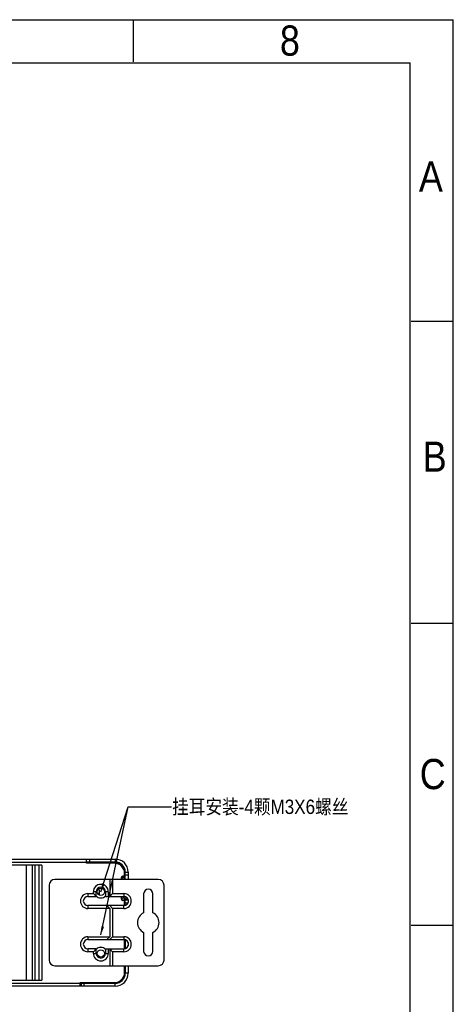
# Model space of a CAD drawing. Header units: millimetres. Extents: x 0 to 891, y -210 to 420.
# Tile 29 of 29: x 740 to 891, y 78 to 420. Entities that reach past the tile are written whole.
import ezdxf

# ---------------------------------------------------------------- set-up
doc = ezdxf.new("R2010")
doc.units = ezdxf.units.MM
doc.header["$LTSCALE"] = 0.01
doc.layers.get('0').update_dxf_attribs({"linetype": 'CONTINUOUS'})
for name, color, linetype in [('02___PRT_ALL_AXES', 7, 'CONTINUOUS'), ('3-尺寸层', 10, 'CONTINUOUS'), ('_2730', 7, 'CONTINUOUS')]:
    doc.layers.add(name, color=color, linetype=linetype)
doc.styles.get("Standard").update_dxf_attribs({"font": 'arial.ttf', "width": 0.85})
doc.dimstyles.new('ISO-25', dxfattribs={"dimtxt": 1.3, "dimasz": 0.8, "dimexe": 0.2, "dimexo": 0.1, "dimgap": 0.2, "dimtad": 1, "dimtoh": 1, "dimdsep": 46, "dimtxsty": 'Standard', "dimcen": 0.3, "dimclrd": 1, "dimclre": 1, "dimclrt": 1, "dimadec": 0, "dimazin": 0, "dimtfac": 1, "dimtmove": 0, "dimatfit": 3, "dimfxl": 1, "dimarcsym": 0})

msp = doc.modelspace()

# ---------------------------------------------------------------- linework, layer by layer
for p, q in [((0, 420), (891, 420)), ((779.625, 420), (779.625, 405.326)), ((891, -210), (891, 420)), ((15, 405), (876, 405)), ((876, -195), (876, 405)), ((891, 315), (876.326, 315)), ((891, 210), (876.326, 210)), ((891, 105), (876.326, 105))]:
    msp.add_line(p, q)
at = {"color": 3, "linetype": 'Continuous'}
for p, q in [((672.334, 128.127), (773.334, 128.127)), ((763.334, 126.927), (682.334, 126.927)), ((763.334, 126.677), (763.334, 128.127)), ((773.084, 126.877), (771.084, 126.877)), ((771.084, 126.877), (771.084, 126.677)), ((773.084, 126.677), (763.334, 126.677)), ((777.834, 123.627), (777.834, 121.027)), ((775.534, 121.677), (775.534, 121.658)), ((775.534, 121.027), (775.534, 121.677)), ((776.584, 122.177), (776.034, 122.177)), ((776.52, 121.177), (776.734, 121.177)), ((776.584, 121.348), (776.584, 123.177)), ((776.734, 121.177), (776.734, 121.027)), ((775.534, 114.177), (775.534, 115.127)), ((775.534, 114.177), (775.534, 114.196)), ((775.634, 113.927), (775.634, 114.378)), ((776.584, 113.677), (776.034, 113.677)), ((776.52, 114.677), (776.734, 114.677)), ((776.584, 111.958), (776.584, 113.677)), ((776.734, 115.074), (776.734, 114.677)), ((776.834, 112.018), (776.834, 113.927)), ((776.634, 112.927), (776.834, 112.927)), ((776.584, 96.958), (776.584, 100.097)), ((776.834, 100.036), (776.834, 97.018)), ((776.584, 88.677), (776.584, 91.027)), ((776.834, 91.027), (776.834, 88.427)), ((672.334, 84.927), (773.334, 84.927)), ((761.084, 83.927), (684.584, 83.927)), ((761.084, 85.177), (773.084, 85.177)), ((761.084, 83.927), (761.084, 85.177)), ((766.734, 85.127), (761.084, 85.127))]:
    msp.add_line(p, q, dxfattribs=at)
at = {"color": 7, "linetype": 'Continuous'}
for p, q in [((763.334, 127.127), (773.334, 127.127)), ((770.084, 127.027), (763.334, 127.027)), ((770.084, 126.759), (763.334, 126.759)), ((764.334, 128.127), (764.334, 127.127)), ((770.084, 126.677), (770.084, 127.027)), ((771.084, 126.877), (770.084, 126.877)), ((773.334, 128.127), (773.334, 127.127)), ((747.834, 126.027), (697.834, 126.027)), ((742.334, 126.027), (742.334, 86.027)), ((744.535, 86.027), (744.535, 126.027)), ((745.349, 126.027), (745.349, 86.027)), ((746.834, 86.027), (746.834, 126.027)), ((747.834, 126.027), (747.834, 86.027)), ((776.834, 123.627), (777.834, 123.627)), ((776.834, 121.027), (776.834, 123.627)), ((788.334, 121.027), (752.334, 121.027)), ((771.42, 121.027), (771.42, 115.127)), ((772.42, 121.027), (772.42, 116.127)), ((776.366, 121.927), (775.625, 121.5)), ((776.222, 122.177), (776.366, 121.927)), ((776.834, 122.627), (777.834, 122.627)), ((750.334, 119.027), (750.334, 93.027)), ((766.734, 116.727), (765.734, 116.727)), ((765.734, 116.127), (765.734, 116.727)), ((766.734, 115.127), (766.734, 116.727)), ((770.934, 116.727), (769.934, 116.727)), ((769.934, 116.727), (769.934, 115.127)), ((770.934, 116.727), (770.934, 115.127)), ((790.334, 93.027), (790.334, 119.027)), ((763.834, 116.127), (765.734, 116.127)), ((763.834, 116.127), (763.834, 115.127)), ((763.834, 115.127), (766.734, 115.127)), ((766.734, 115.127), (765.734, 116.127)), ((769.934, 115.127), (776.334, 115.127)), ((771.42, 115.127), (772.42, 116.127)), ((772.42, 116.127), (776.334, 116.127)), ((775.634, 113.927), (777.834, 113.927)), ((776.334, 116.127), (776.334, 115.127)), ((776.634, 112.927), (776.634, 114.677)), ((776.834, 114.327), (776.834, 115.036)), ((776.834, 114.327), (777.708, 114.327)), ((777.834, 113.927), (777.834, 112.972)), ((783.234, 116.027), (783.234, 109.419)), ((786.434, 109.419), (786.434, 116.027)), ((776.334, 111.927), (763.834, 111.927)), ((763.834, 111.927), (763.834, 110.927)), ((771.42, 110.927), (763.834, 110.927)), ((770.42, 111.927), (771.42, 110.927)), ((772.42, 110.927), (771.42, 111.927)), ((771.42, 110.927), (771.42, 101.127)), ((776.334, 110.927), (772.42, 110.927)), ((772.42, 110.927), (772.42, 101.127)), ((776.334, 110.927), (776.334, 111.927)), ((776.834, 112.927), (777.812, 112.927)), ((763.834, 101.127), (771.42, 101.127)), ((763.834, 101.127), (763.834, 100.127)), ((763.834, 100.127), (776.334, 100.127)), ((771.42, 101.127), (770.42, 100.127)), ((771.42, 100.127), (772.42, 101.127)), ((772.42, 101.127), (776.334, 101.127)), ((776.334, 101.127), (776.334, 100.127)), ((783.234, 102.636), (783.234, 96.027)), ((786.434, 96.027), (786.434, 102.636)), ((766.734, 96.927), (763.834, 96.927)), ((763.834, 96.927), (763.834, 95.927)), ((765.734, 95.927), (763.834, 95.927)), ((766.734, 96.927), (765.734, 95.927)), ((765.734, 95.327), (765.734, 95.927)), ((766.734, 95.327), (766.734, 96.927)), ((769.934, 96.927), (776.334, 96.927)), ((769.934, 96.927), (769.934, 95.327)), ((770.934, 96.927), (770.934, 95.327)), ((772.42, 95.927), (771.42, 96.927)), ((771.42, 96.927), (771.42, 91.027)), ((776.334, 95.927), (772.42, 95.927)), ((772.42, 95.927), (772.42, 91.027)), ((776.334, 95.927), (776.334, 96.927)), ((777.834, 99.077), (777.834, 97.972)), ((765.734, 95.327), (766.734, 95.327)), ((769.934, 95.327), (770.934, 95.327)), ((752.334, 91.027), (788.334, 91.027)), ((777.834, 91.027), (777.834, 88.427)), ((697.834, 86.027), (747.834, 86.027)), ((777.834, 88.427), (776.834, 88.427)), ((773.334, 83.927), (761.084, 83.927)), ((761.584, 83.927), (761.584, 84.927)), ((762.584, 83.927), (762.584, 84.927)), ((773.334, 83.927), (773.334, 84.927))]:
    msp.add_line(p, q, dxfattribs=at)
at = {"color": 3, "linetype": 'Continuous'}
for centre, radius, start, end in [((773.084, 123.377), 3.5, 0, 90), ((773.334, 123.627), 4.5, 0, 90), ((773.084, 123.177), 3.5, 0, 90), ((776.034, 121.677), 0.5, 90, 180), ((776.034, 114.177), 0.5, 180, 270), ((776.634, 113.927), 1, 180, 182.66501), ((776.634, 113.927), 1, 267.01559, 270), ((773.084, 88.677), 3.5, 270, 0), ((773.334, 88.427), 3.5, 270, 0)]:
    msp.add_arc(centre, radius, start, end, dxfattribs=at)
at = {"color": 7, "linetype": 'Continuous'}
for centre, radius, start, end in [((773.334, 123.627), 3.5, 0, 90), ((752.334, 119.027), 2, 90, 180), ((774.634, 120.927), 2, 7.21154, 30), ((788.334, 119.027), 2, 0, 90), ((768.334, 116.727), 2.6, 0, 180), ((768.334, 116.727), 1.6, 0, 180), ((784.834, 116.027), 1.6, 0, 180), ((763.834, 113.527), 2.6, 90, 270), ((763.834, 113.527), 1.6, 90, 270), ((776.334, 113.527), 2.6, 270, 90), ((776.334, 113.527), 1.6, 270, 90), ((784.834, 106.027), 3.75, 115.2562, 244.7438), ((784.834, 106.027), 3.75, 295.2562, 64.7438), ((763.834, 98.527), 2.6, 90, 270), ((763.834, 98.527), 1.6, 90, 270), ((776.334, 98.527), 2.6, 270, 90), ((776.334, 98.527), 1.6, 270, 90), ((784.834, 96.027), 1.6, 180, 360), ((752.334, 93.027), 2, 180, 270), ((768.334, 95.327), 2.6, 180, 360), ((768.334, 95.327), 1.6, 180, 360), ((788.334, 93.027), 2, 270, 0), ((773.334, 88.427), 4.5, 270, 0)]:
    msp.add_arc(centre, radius, start, end, dxfattribs=at)
at = {"color": 3, "linetype": 'Continuous'}
for points, knots in [([(775.534, 121.658), (775.534, 121.651), (775.538, 121.622), (775.548, 121.595), (775.558, 121.575)], [0, 0, 0, 0, 0.2351428, 1, 1, 1, 1]), ([(775.558, 121.575), (775.585, 121.522), (775.691, 121.408), (775.927, 121.289), (776.215, 121.206), (776.424, 121.177), (776.52, 121.177)], [0, 0, 0, 0, 0.1666235, 0.4168849, 0.732242, 1, 1, 1, 1]), ([(775.534, 114.196), (775.534, 114.203), (775.538, 114.232), (775.548, 114.259), (775.558, 114.279)], [0, 0, 0, 0, 0.2351428, 1, 1, 1, 1]), ([(775.558, 114.279), (775.585, 114.332), (775.691, 114.446), (775.927, 114.566), (776.215, 114.648), (776.424, 114.678), (776.52, 114.677)], [0, 0, 0, 0, 0.1666235, 0.4168849, 0.732242, 1, 1, 1, 1])]:
    msp.add_open_spline(points, degree=3, knots=knots, dxfattribs=at)
at = {"layer": '02___PRT_ALL_AXES', "color": 7, "linetype": 'Continuous'}
for p, q in [((775.55, 114.252), (775.634, 114.252)), ((766.734, 84.927), (766.734, 85.177)), ((770.934, 84.927), (770.934, 85.177))]:
    msp.add_line(p, q, dxfattribs=at)
for centre in [(768.334, 116.727), (768.334, 95.327)]:
    msp.add_circle(centre, 1.25, dxfattribs=at)
at = {"layer": '02___PRT_ALL_AXES', "color": 3, "linetype": 'Continuous'}
for centre, start, end in [((768.334, 116.727), 220.47738, 319.52262), ((768.334, 95.327), 40.47738, 139.52262)]:
    msp.add_arc(centre, 2.125, start, end, dxfattribs=at)
at = {"layer": '02___PRT_ALL_AXES', "color": 7, "linetype": 'Continuous'}
for centre, start, end in [((768.334, 116.727), 220.5635, 319.4365), ((768.334, 95.327), 40.5635, 139.4365)]:
    msp.add_arc(centre, 2.11, start, end, dxfattribs=at)
at = {"layer": '_2730', "color": 7, "linetype": 'Continuous'}
for p, q in [((767.784, 117.418), (767.294, 117.418)), ((767.784, 117.418), (767.784, 115.608)), ((767.169, 116.284), (767.784, 116.284))]:
    msp.add_line(p, q, dxfattribs=at)

# ---------------------------------------------------------------- texts
at = {"char_height": 10.5, "width": 8.925, "attachment_point": 1, "line_spacing_factor": 0.9}
for s, insert in [('8', (830.654, 417.991)), ('A', (879.043, 370.75)), ('B', (880.382, 273.302)), ('C', (879.33, 162.945))]:
    msp.add_mtext(s, dxfattribs=dict(at, insert=insert))
at = {"layer": '3-尺寸层', "color": 1, "insert": (793.121, 148.81), "char_height": 5, "attachment_point": 1}
msp.add_mtext('{\\f宋体|b0|i0|c134|p32;挂耳安装}-4{\\f宋体|b0|i0|c134|p32;颗}M3X6{\\f宋体|b0|i0|c134|p32;螺丝}', dxfattribs=at)

# ---------------------------------------------------------------- leaders
at = {"layer": '3-尺寸层', "annotation_type": 0, "has_hookline": 1, "hookline_direction": 0, "text_width": 62.767}
msp.add_leader([(768.334, 116.727), (777.817, 146.31), (792.921, 146.31)], dimstyle='ISO-25', override={"dimtxt": 5, "dimasz": 3, "dimgap": 0.2, "dimtad": 0, "dimarcsym": 1}, dxfattribs=at)
at = {"layer": '3-尺寸层'}
msp.add_leader([(768.334, 101.727), (777.817, 146.31)], dimstyle='ISO-25', override={"dimtxt": 5, "dimasz": 3, "dimgap": 0.2, "dimtad": 0, "dimarcsym": 1}, dxfattribs=at)

doc.saveas('drawing.dxf')
